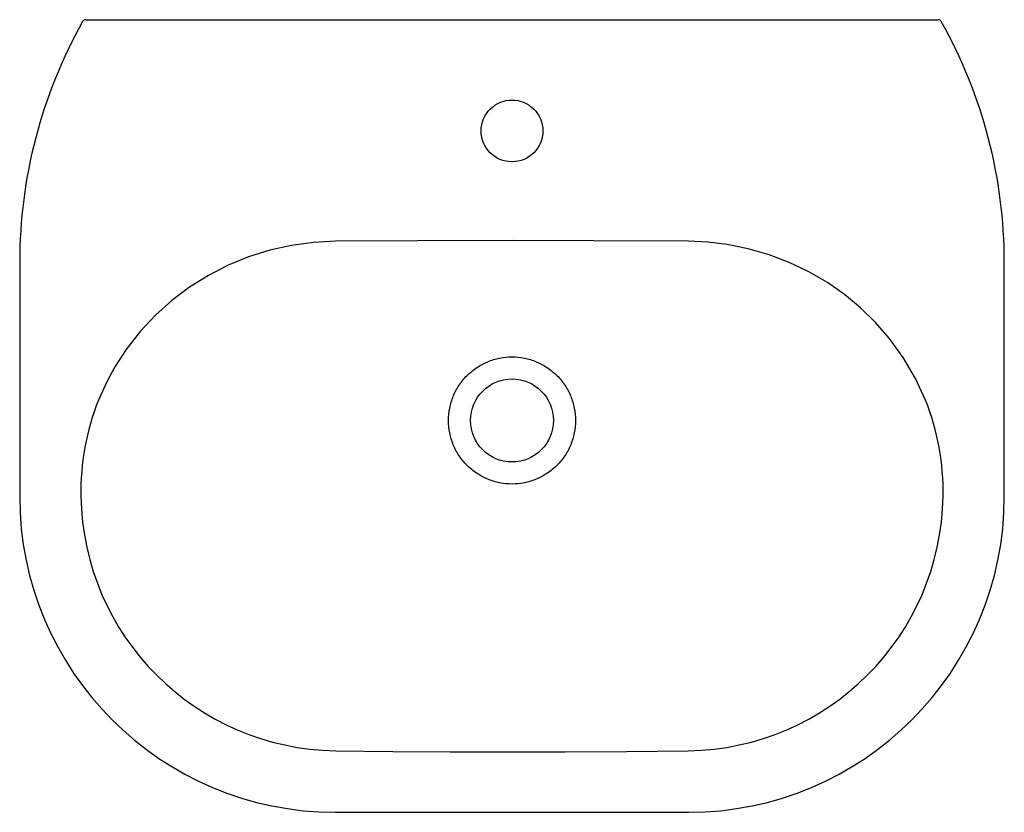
# Model space of a CAD drawing. Header units: millimetres. Extents: x 5270.018 to 5270.576, y 2602.66 to 2603.109.
import ezdxf

# ---------------------------------------------------------------- set-up
doc = ezdxf.new("R2010")
doc.units = ezdxf.units.MM
doc.layers.add('SANINDUSA', color=3, linetype='Continuous')

msp = doc.modelspace()

# ---------------------------------------------------------------- linework, layer by layer
at = {"layer": 'SANINDUSA'}
for p, q in [((5270.055542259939, 2603.108691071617), (5270.100265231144, 2603.108691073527)), ((5270.100265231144, 2603.108691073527), (5270.49387175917, 2603.108691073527)), ((5270.49387175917, 2603.108691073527), (5270.538594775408, 2603.108691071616)), ((5270.018129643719, 2602.971191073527), (5270.018129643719, 2602.838691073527)), ((5270.576007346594, 2602.838691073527), (5270.576007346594, 2602.971191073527)), ((5270.197068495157, 2602.659752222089), (5270.397068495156, 2602.659752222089))]:
    msp.add_line(p, q, dxfattribs=at)
at = {"layer": 'SANINDUSA', "flags": 128}
for points in [[(5270.197068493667, 2602.983195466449), (5270.18454838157, 2602.982549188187), (5270.172082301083, 2602.980843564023), (5270.159802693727, 2602.978100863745), (5270.147841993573, 2602.974343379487), (5270.136249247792, 2602.969571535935), (5270.125062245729, 2602.963813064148), (5270.114400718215, 2602.957132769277), (5270.104384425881, 2602.949595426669), (5270.095137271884, 2602.941288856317), (5270.086603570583, 2602.932186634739), (5270.078882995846, 2602.922387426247), (5270.072075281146, 2602.911989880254), (5270.067476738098, 2602.903584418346), (5270.062763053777, 2602.893170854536)], [(5270.297068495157, 2602.983650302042), (5270.243467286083, 2602.983491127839), (5270.197068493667, 2602.983195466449)], [(5270.397068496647, 2602.983195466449), (5270.343464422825, 2602.983528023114), (5270.297068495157, 2602.983650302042)], [(5270.531373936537, 2602.893170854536), (5270.525656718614, 2602.905525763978), (5270.518748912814, 2602.917295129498), (5270.51076157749, 2602.928321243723), (5270.503019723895, 2602.937204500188), (5270.494551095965, 2602.945454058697), (5270.485446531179, 2602.952997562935), (5270.475796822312, 2602.959762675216), (5270.465242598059, 2602.965927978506), (5270.454175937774, 2602.971216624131), (5270.442712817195, 2602.975580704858), (5270.430969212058, 2602.978972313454), (5270.419060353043, 2602.981365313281), (5270.408098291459, 2602.982688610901), (5270.397068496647, 2602.983195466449)], [(5270.197172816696, 2602.694614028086), (5270.229628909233, 2602.694215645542), (5270.262091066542, 2602.693979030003), (5270.32703758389, 2602.693947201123), (5270.362001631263, 2602.694238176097), (5270.379484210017, 2602.694397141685), (5270.396964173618, 2602.694614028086)]]:
    msp.add_lwpolyline(points, dxfattribs=at)
at = {"layer": 'SANINDUSA'}
for centre, radius in [((5270.297068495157, 2603.045691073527), 0.0175), ((5270.297068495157, 2602.881691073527), 0.02349999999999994)]:
    msp.add_circle(centre, radius, dxfattribs=at)
for centre, radius, start, end in [((5270.297068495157, 2602.971191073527), 0.2789388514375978, 150.7059267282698, 180), ((5270.055542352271, 2603.106691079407), 0.001999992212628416, 89.99996784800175, 150.5982970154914), ((5270.538594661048, 2603.106691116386), 0.001999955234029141, 30.43343522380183, 90.00069124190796), ((5270.297068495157, 2602.971191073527), 0.2789388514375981, 0, 29.30047662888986), ((5270.192215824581, 2602.841407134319), 0.1394184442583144, 158.2052252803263, 181.081271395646), ((5270.402093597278, 2602.841438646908), 0.1392466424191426, 358.9044255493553, 21.80907775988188), ((5270.197068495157, 2602.838691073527), 0.1789388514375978, 180, 270), ((5270.199215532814, 2602.841010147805), 0.1464103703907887, 180.8742518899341, 269.2005838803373), ((5270.394926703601, 2602.841004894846), 0.1464050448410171, 270.7973919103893, 359.1277723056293), ((5270.397068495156, 2602.838691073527), 0.1789388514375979, 270, 0)]:
    msp.add_arc(centre, radius, start, end, dxfattribs=at)
msp.add_open_spline([(5270.297068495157, 2602.917691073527), (5270.294712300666, 2602.917691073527), (5270.292356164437, 2602.917459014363), (5270.28773432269, 2602.916539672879), (5270.285468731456, 2602.915852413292), (5270.281115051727, 2602.914049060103), (5270.279027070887, 2602.912933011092), (5270.275108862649, 2602.910314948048), (5270.273278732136, 2602.908812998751), (5270.269946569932, 2602.905480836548), (5270.268444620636, 2602.903650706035), (5270.265826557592, 2602.899732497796), (5270.264710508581, 2602.897644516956), (5270.262907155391, 2602.893290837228), (5270.262219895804, 2602.891025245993), (5270.261300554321, 2602.886403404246), (5270.261068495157, 2602.884047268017), (5270.261068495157, 2602.879334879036), (5270.261300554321, 2602.876978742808), (5270.262219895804, 2602.87235690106), (5270.262907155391, 2602.870091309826), (5270.264710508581, 2602.865737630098), (5270.265826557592, 2602.863649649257), (5270.268444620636, 2602.859731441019), (5270.269946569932, 2602.857901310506), (5270.273278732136, 2602.854569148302), (5270.275108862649, 2602.853067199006), (5270.279027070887, 2602.850449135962), (5270.281115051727, 2602.849333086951), (5270.285468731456, 2602.847529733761), (5270.28773432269, 2602.846842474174), (5270.292356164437, 2602.845923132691), (5270.294712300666, 2602.845691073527), (5270.299424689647, 2602.845691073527), (5270.301780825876, 2602.845923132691), (5270.306402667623, 2602.846842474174), (5270.308668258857, 2602.847529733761), (5270.313021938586, 2602.849333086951), (5270.315109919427, 2602.850449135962), (5270.319028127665, 2602.853067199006), (5270.320858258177, 2602.854569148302), (5270.324190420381, 2602.857901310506), (5270.325692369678, 2602.859731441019), (5270.328310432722, 2602.863649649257), (5270.329426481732, 2602.865737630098), (5270.331229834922, 2602.870091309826), (5270.33191709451, 2602.87235690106), (5270.332836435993, 2602.876978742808), (5270.333068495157, 2602.879334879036), (5270.333068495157, 2602.884047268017), (5270.332836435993, 2602.886403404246), (5270.33191709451, 2602.891025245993), (5270.331229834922, 2602.893290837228), (5270.329426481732, 2602.897644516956), (5270.328310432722, 2602.899732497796), (5270.325692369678, 2602.903650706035), (5270.324190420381, 2602.905480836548), (5270.320858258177, 2602.908812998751), (5270.319028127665, 2602.910314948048), (5270.315109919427, 2602.912933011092), (5270.313021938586, 2602.914049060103), (5270.308668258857, 2602.915852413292), (5270.306402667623, 2602.916539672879), (5270.301780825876, 2602.917459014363), (5270.299424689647, 2602.917691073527), (5270.297068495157, 2602.917691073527)], degree=3, knots=[0, 0, 0, 0, 0.03125000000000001, 0.03125000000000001, 0.06250000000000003, 0.06250000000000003, 0.09375000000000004, 0.09375000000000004, 0.1250000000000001, 0.1250000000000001, 0.15625, 0.15625, 0.1875, 0.1875, 0.21875, 0.21875, 0.25, 0.25, 0.2812499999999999, 0.2812499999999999, 0.3124999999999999, 0.3124999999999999, 0.3437499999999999, 0.3437499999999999, 0.3749999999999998, 0.3749999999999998, 0.4062499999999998, 0.4062499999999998, 0.4374999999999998, 0.4374999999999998, 0.4687499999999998, 0.4687499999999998, 0.4999999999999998, 0.4999999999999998, 0.5312499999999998, 0.5312499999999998, 0.5624999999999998, 0.5624999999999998, 0.5937499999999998, 0.5937499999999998, 0.6249999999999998, 0.6249999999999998, 0.6562499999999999, 0.6562499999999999, 0.6874999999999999, 0.6874999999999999, 0.7187499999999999, 0.7187499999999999, 0.7499999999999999, 0.7499999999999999, 0.7812499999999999, 0.7812499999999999, 0.8124999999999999, 0.8124999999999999, 0.8437499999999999, 0.8437499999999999, 0.8749999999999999, 0.8749999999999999, 0.90625, 0.90625, 0.9375, 0.9375, 0.96875, 0.96875, 1, 1, 1, 1], dxfattribs=at)

doc.saveas('drawing.dxf')
